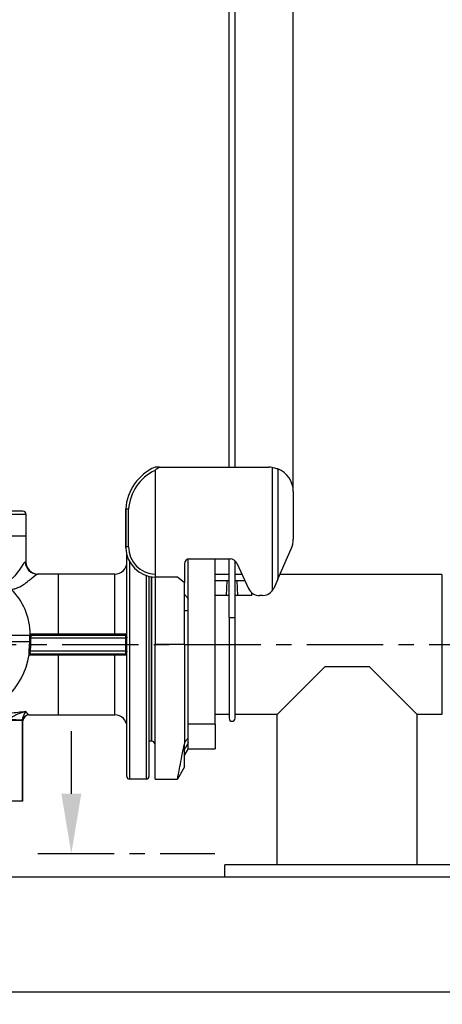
# Model space of a CAD drawing. Header units: millimetres. Extents: x 0 to 5940, y 0 to 4200.
# Tile 38 of 58: x 2444 to 2790, y 1472 to 2276. Entities that reach past the tile are written whole.
import ezdxf

# ---------------------------------------------------------------- set-up
doc = ezdxf.new("R2010")
doc.units = ezdxf.units.MM
doc.header["$LTSCALE"] = 50
doc.linetypes.add('MITTE', pattern=[2, 1.25, -0.25, 0.25, -0.25])
doc.layers.get('DEFPOINTS').update_dxf_attribs({"linetype": 'CONTINUOUS'})
for name, color, linetype in [('02-LINIE-035', 2, 'CONTINUOUS'), ('03-LINIE-050', 3, 'CONTINUOUS'), ('05-ACHSE', 1, 'MITTE'), ('06-MASSE1', 1, 'CONTINUOUS')]:
    doc.layers.add(name, color=color, linetype=linetype)
doc.styles.add('ACA_NORM', font='ROMANS.SHX')
doc.dimstyles.new('1-10', dxfattribs={"dimscale": 10, "dimtxt": 2.5, "dimasz": 3.5, "dimexe": 1, "dimexo": 0, "dimgap": 1, "dimtad": 1, "dimdec": 0, "dimzin": 0, "dimtxsty": 'ACA_NORM', "dimcen": 0, "dimadec": 0, "dimazin": 0, "dimtfac": 2.4, "dimtdec": 0, "dimtmove": 0, "dimatfit": 3, "dimfxl": 1, "dimtolj": 1, "dimtzin": 0, "dimarcsym": 0})

# ---------------------------------------------------------------- blocks, each defined once
blk = doc.blocks.new('*D13')
at = {"layer": '06-MASSE1', "color": 0, "lineweight": -2}
for p, q in [((2076.83, 1894.52), (2076.83, 2677.16)), ((2667.84, 1890.69), (2667.84, 2677.16)), ((2632.84, 2667.16), (2111.83, 2667.16))]:
    blk.add_line(p, q, dxfattribs=at)
at = {"layer": '06-MASSE1', "color": 0}
for points in [[(2111.83, 2673), (2111.83, 2661.33), (2076.83, 2667.16)], [(2632.84, 2673), (2632.84, 2661.33), (2667.84, 2667.16)]]:
    blk.add_solid(points, dxfattribs=at)
at = {"layer": 'DEFPOINTS', "color": 0}
for p in [(2076.83, 2667.16), (2076.83, 1894.52), (2667.84, 1890.69)]:
    blk.add_point(p, dxfattribs=at)
at = {"layer": '06-MASSE1', "color": 0, "insert": (2372.34, 2689.66), "char_height": 25, "attachment_point": 5, "style": 'ACA_NORM'}
blk.add_mtext('\\A1;590', dxfattribs=at)
blk = doc.blocks.new('*D16')
at = {"layer": '06-MASSE1', "color": 0, "lineweight": -2}
for p, q in [((2076.83, 1894.52), (2076.83, 1471.6)), ((3850.34, 1699.19), (3850.34, 1471.6)), ((3815.34, 1481.6), (2111.83, 1481.6))]:
    blk.add_line(p, q, dxfattribs=at)
at = {"layer": '06-MASSE1', "color": 0}
for points in [[(2111.83, 1487.43), (2111.83, 1475.77), (2076.83, 1481.6)], [(3815.34, 1487.43), (3815.34, 1475.77), (3850.34, 1481.6)]]:
    blk.add_solid(points, dxfattribs=at)
at = {"layer": 'DEFPOINTS', "color": 0}
for p in [(2076.83, 1894.52), (3850.34, 1699.19), (2076.83, 1481.6)]:
    blk.add_point(p, dxfattribs=at)
at = {"layer": '06-MASSE1', "color": 0, "insert": (2963.59, 1504.1), "char_height": 25, "attachment_point": 5, "style": 'ACA_NORM'}
blk.add_mtext('\\A1;1775', dxfattribs=at)

msp = doc.modelspace()

# ---------------------------------------------------------------- linework, layer by layer
at = {"layer": '02-LINIE-035'}
for p, q in [((2615.34, 1910.69), (2615.34, 2460.79)), ((2620.34, 1910.69), (2620.34, 2459.77)), ((2558.36, 1910.69), (2554.84, 1910.69)), ((2554.84, 1908.01), (2554.84, 1823.21)), ((2558.36, 1910.69), (2647.84, 1910.69)), ((2650.5, 1910.51), (2650.5, 1809.5)), ((2655.15, 1909.31), (2655.15, 1819.19)), ((2667.84, 1890.69), (2667.84, 1851.94)), ((2530.84, 1876.38), (2530.84, 1845.69)), ((2530.86, 1844.72), (2530.86, 1876.68)), ((2533.21, 1845.69), (2533.21, 1876.31)), ((2446.83, 1874.69), (2432.37, 1874.69)), ((2434.63, 1872.19), (2449.33, 1872.19)), ((2449.33, 1872.19), (2449.33, 1854.69)), ((2433.02, 1854.69), (2449.33, 1854.69)), ((2433.02, 1854.69), (2449.33, 1854.69)), ((2449.33, 1854.69), (2449.33, 1833.19)), ((2533.21, 1845.69), (2530.86, 1845.69)), ((2655.15, 1819.19), (2666.11, 1843.81)), ((2531.84, 1657.69), (2531.84, 1838.69)), ((2581.84, 1700.49), (2581.84, 1835.56)), ((2582.84, 1835.69), (2616.13, 1835.69)), ((2603.84, 1700.49), (2603.84, 1835.69)), ((2615.34, 1787.93), (2615.34, 1835.69)), ((2448.87, 1833.19), (2449.33, 1833.19)), ((2533.84, 1833.82), (2533.84, 1655.69)), ((2578.84, 1831.69), (2578.84, 1816.14)), ((2620.34, 1787.93), (2620.34, 1833.96)), ((2621.56, 1832.23), (2631.25, 1811.47)), ((2475.55, 1823.19), (2458.84, 1823.19)), ((2475.55, 1823.19), (2475.55, 1774.17)), ((2521.84, 1823.19), (2475.55, 1823.19)), ((2521.84, 1774.17), (2521.84, 1823.19)), ((2547.84, 1655.69), (2547.84, 1822.01)), ((2549.84, 1821.42), (2549.84, 1657.69)), ((2551.84, 1821.01), (2551.84, 1686.69)), ((2551.84, 1686.69), (2551.84, 1821.01)), ((2554.84, 1823.21), (2554.84, 1820.71)), ((2554.84, 1820.71), (2554.84, 1765.69)), ((2573.25, 1820.69), (2555.84, 1820.69)), ((2578.84, 1816.14), (2573.25, 1820.69)), ((2615.34, 1822.84), (2603.84, 1822.84)), ((2625.94, 1822.84), (2620.34, 1822.84)), ((2655.15, 1819.19), (2651.78, 1811.62)), ((2789.34, 1822.84), (2656.78, 1822.84)), ((2789.34, 1822.84), (2789.34, 1708.54)), ((2578.84, 1765.69), (2578.84, 1816.14)), ((2613.84, 1817.69), (2603.84, 1817.69)), ((2613.21, 1805.69), (2613.84, 1817.69)), ((2615.34, 1817.69), (2613.84, 1817.69)), ((2621.84, 1817.69), (2620.34, 1817.69)), ((2628.34, 1817.69), (2621.84, 1817.69)), ((2622.47, 1805.69), (2621.84, 1817.69)), ((2613.21, 1805.69), (2603.84, 1805.69)), ((2615.34, 1805.69), (2613.21, 1805.69)), ((2622.47, 1805.69), (2620.34, 1805.69)), ((2633.84, 1805.69), (2622.47, 1805.69)), ((2633.84, 1805.69), (2633.84, 1808.06)), ((2642.65, 1805.69), (2640.31, 1805.69)), ((2615.34, 1787.93), (2620.34, 1787.93)), ((2615.34, 1787.93), (2615.34, 1705.43)), ((2620.34, 1705.43), (2620.34, 1787.93)), ((2452.44, 1773.19), (2108.34, 1773.19)), ((2453.37, 1771.19), (2452.11, 1771.19)), ((2452.11, 1771.19), (2452.11, 1768.19)), ((2453.37, 1768.19), (2453.37, 1771.19)), ((2453.37, 1771.19), (2530.55, 1771.19)), ((2475.55, 1774.17), (2453.42, 1774.17)), ((2530.84, 1773.19), (2454.3, 1773.19)), ((2475.55, 1773.19), (2475.55, 1774.17)), ((2521.84, 1774.17), (2475.55, 1774.17)), ((2521.84, 1773.19), (2521.84, 1774.17)), ((2530.55, 1771.19), (2531.84, 1771.19)), ((2530.55, 1771.19), (2530.55, 1760.19)), ((2108.34, 1768.19), (2452.11, 1768.19)), ((2453.37, 1768.19), (2452.11, 1768.19)), ((2578.84, 1765.69), (2554.84, 1765.69)), ((2554.84, 1655.69), (2554.84, 1765.69)), ((2578.84, 1765.69), (2578.84, 1684.44)), ((2452.5, 1757.37), (2475.55, 1757.37)), ((2530.55, 1760.19), (2452.88, 1760.19)), ((2453.37, 1758.19), (2530.84, 1758.19)), ((2475.55, 1757.37), (2475.55, 1758.19)), ((2475.55, 1757.37), (2475.55, 1708.19)), ((2475.55, 1757.37), (2521.84, 1757.37)), ((2521.84, 1757.37), (2521.84, 1758.19)), ((2521.84, 1708.19), (2521.84, 1757.37)), ((2531.84, 1760.19), (2530.55, 1760.19)), ((2693.87, 1747.72), (2654.69, 1708.54)), ((2693.87, 1747.72), (2729.82, 1747.72)), ((2768.99, 1708.54), (2729.82, 1747.72)), ((2451.78, 1708.19), (2475.55, 1708.19)), ((2475.55, 1708.19), (2516.06, 1708.19)), ((2516.06, 1708.19), (2516.25, 1708.19)), ((2516.25, 1708.19), (2521.84, 1708.19)), ((2615.34, 1708.54), (2603.84, 1708.54)), ((2654.69, 1708.54), (2620.34, 1708.54)), ((2654.69, 1585.69), (2654.69, 1708.54)), ((2789.34, 1708.54), (2768.99, 1708.54)), ((2768.99, 1585.69), (2768.99, 1708.54)), ((2446.45, 1703.52), (2436.48, 1703.52)), ((2446.45, 1703.84), (2436.5, 1704.46)), ((2446.45, 1637.69), (2446.45, 1703.52)), ((2446.83, 1703.19), (2446.78, 1703.19)), ((2446.83, 1637.69), (2446.83, 1703.19)), ((2581.84, 1680.49), (2581.84, 1700.49)), ((2603.84, 1700.49), (2581.84, 1700.49)), ((2603.84, 1700.49), (2603.84, 1680.49)), ((2486.39, 1694.76), (2486.39, 1643.76)), ((2551.84, 1686.69), (2549.84, 1686.69)), ((2578.84, 1665.69), (2578.84, 1684.44)), ((2581.84, 1680.69), (2578.84, 1675.5)), ((2581.84, 1680.49), (2603.84, 1680.49)), ((2578.84, 1665.69), (2573.07, 1655.69)), ((2547.84, 1655.69), (2533.84, 1655.69)), ((2554.84, 1655.69), (2573.07, 1655.69)), ((2446.45, 1637.69), (2436.48, 1637.69)), ((2446.83, 1637.69), (2446.45, 1637.69)), ((2611.84, 1575.69), (2611.84, 1585.69)), ((2811.84, 1585.69), (2611.84, 1585.69))]:
    msp.add_line(p, q, dxfattribs=at)
at = {"layer": '02-LINIE-035', "linetype": 'MITTE'}
msp.add_line((2458.98, 1594.76), (2603.79, 1594.76), dxfattribs=at)
at = {"layer": '02-LINIE-035'}
for centre, radius, start, end in [((2570.77, 1874), 40, 113.46719, 176.16086), ((2570.64, 1874), 37.5, 114.91562, 176.47254), ((2647.84, 1890.69), 20, 82.35611, 90), ((2647.84, 1890.69), 20, 0, 68.55759), ((2446.83, 1872.19), 2.5, 0, 90), ((2647.84, 1851.94), 20, 336, 0), ((2555.84, 1845.69), 25, 182.21712, 267.70756), ((2555.71, 1845.69), 22.5, 180, 267.78615), ((2582.84, 1831.69), 4, 90, 180), ((2616.13, 1829.69), 6, 25, 90), ((2459.33, 1833.19), 10, 180, 270), ((2521.84, 1833.19), 10, 270, 0), ((2555.84, 1845.69), 25, 267.70756, 270), ((2640.31, 1815.69), 10, 205, 270), ((2642.65, 1815.69), 10, 270, 321.75763), ((2530.84, 1774.19), 1, 270, 0), ((2530.84, 1757.19), 1, 0, 90), ((2451.83, 1703.19), 5, 90, 180), ((2521.84, 1698.19), 10, 0, 90), ((2617.84, 1705.43), 2.5, 180, 0), ((2551.84, 1683.69), 3, 0, 90), ((2533.84, 1657.69), 2, 180, 270), ((2547.84, 1657.69), 2, 270, 0)]:
    msp.add_arc(centre, radius, start, end, dxfattribs=at)
for centre, major_axis, ratio, start_param, end_param in [((2458.84, 1833.19), (0, -10), 0.996975, 4.712389, 6.283185), ((2407.34, 1773.19), (0, -50), 0.909469, 1.5843, 2.42805), ((2453.72, 1773.88), (0.77, -0.638), 0.81788, 3.949043, 5.476746), ((2454.3, 1774.19), (0, -1), 0.884919, 4.731998, 6.283185), ((2531.25, 1771.19), (0, 2), 0.351239, 0.394463, 1.570796), ((2530.84, 1771.19), (0, -2), 0.17562, 2.747129, 3.141593), ((2530.84, 1773.96), (1, 0), 0.931731, 4.847788, 6.283185), ((2398.24, 1768.19), (0, -60), 0.909469, 0, 1.394136), ((2452.52, 1760.19), (0.992, -0.123), 0.046207, 1.214763, 2.706893), ((2452.86, 1757.47), (0.808, 0.589), 0.853148, 0.858227, 2.239545), ((2453.37, 1757.19), (0, 1), 0.887236, 0, 1.389477), ((2531.25, 1760.19), (0, 2), 0.351239, 1.570796, 2.747129), ((2530.84, 1760.19), (0, -2), 0.17562, 6.283185, 6.677649), ((2530.84, 1757.42), (1, 0), 0.931731, 0, 1.435397), ((2451.78, 1703.19), (0, 5), 0.999644, 0, 1.570796)]:
    msp.add_ellipse(centre, major_axis=major_axis, ratio=ratio, start_param=start_param, end_param=end_param, dxfattribs=at)
for points, knots in [([(2554.84, 1908.01), (2554.84, 1908.05), (2554.85, 1908.09), (2554.89, 1908.19), (2554.93, 1908.27), (2555.1, 1908.51), (2555.29, 1908.7), (2556.04, 1909.36), (2557.02, 1910.02), (2558.36, 1910.69)], [0, 0, 0, 0, 0.011385, 0.011385, 0.0342178, 0.0342178, 0.1007831, 0.1007831, 0.3328413, 0.3328413, 0.3328413, 0.3328413]), ([(2650.5, 1910.51), (2651.71, 1910.35), (2652.94, 1910.07), (2654.44, 1909.57), (2654.81, 1909.44), (2655.15, 1909.31)], [4.646909, 4.646909, 4.646909, 4.646909, 5.0088385, 5.0088385, 5.1289722, 5.1289722, 5.1289722, 5.1289722]), ([(2530.84, 1876.38), (2530.85, 1876.45), (2530.85, 1876.53), (2530.86, 1876.61), (2530.86, 1876.62), (2530.86, 1876.64), (2530.86, 1876.65), (2530.86, 1876.66), (2530.86, 1876.67), (2530.86, 1876.67), (2530.86, 1876.68), (2530.86, 1876.68), (2530.86, 1876.68), (2530.86, 1876.68), (2530.86, 1876.68), (2530.86, 1876.68), (2530.86, 1876.68), (2530.86, 1876.68)], [-0.02799576, -0.02799576, -0.02799576, -0.02799576, -0.00804482, -0.00804482, -0.00444672, -0.00444672, -0.00264767, -0.00264767, -0.00084862, -0.00084862, -0.00018355, -0.00018355, -0.00009177, -0.00009177, -0.00004589, -0.00004589, 0, 0, 0, 0]), ([(2533.21, 1876.31), (2533.21, 1876.31), (2533.21, 1876.31), (2532.9, 1876.32), (2532.6, 1876.33), (2532.03, 1876.34), (2531.78, 1876.35), (2531.33, 1876.37), (2531.15, 1876.37), (2530.95, 1876.38), (2530.89, 1876.38), (2530.86, 1876.38)], [-0.3808283, -0.3808283, -0.3808283, -0.3808283, -0.380038, -0.380038, -0.2876487, -0.2876487, -0.1952697, -0.1952697, -0.0976214, -0.0976214, -0.0306816, -0.0306816, -0.0306816, -0.0306816]), ([(2530.86, 1844.72), (2530.86, 1844.72), (2530.86, 1844.72), (2530.86, 1844.72), (2530.86, 1844.72), (2530.86, 1844.72), (2530.86, 1844.72), (2530.86, 1844.73), (2530.86, 1844.73), (2530.86, 1844.73), (2530.86, 1844.73), (2530.86, 1844.74), (2530.86, 1844.74), (2530.86, 1844.75), (2530.86, 1844.76), (2530.86, 1844.78), (2530.86, 1844.8), (2530.86, 1844.84), (2530.86, 1844.86), (2530.85, 1844.91), (2530.85, 1844.95), (2530.85, 1845.07), (2530.85, 1845.15), (2530.85, 1845.31), (2530.84, 1845.39), (2530.84, 1845.54), (2530.84, 1845.62), (2530.84, 1845.69)], [0.09088546, 0.09088546, 0.09088546, 0.09088546, 0.09090928, 0.09090928, 0.09093311, 0.09093311, 0.09098075, 0.09098075, 0.09130043, 0.09130043, 0.0921895, 0.0921895, 0.09307857, 0.09307857, 0.09485671, 0.09485671, 0.10029383, 0.10029383, 0.10573094, 0.10573094, 0.11660518, 0.11660518, 0.13835364, 0.13835364, 0.1601021, 0.1601021, 0.18185056, 0.18185056, 0.18185056, 0.18185056]), ([(2448.87, 1833.19), (2448.33, 1833.19), (2447.29, 1831.88), (2444.59, 1827.88), (2443.02, 1825.33), (2439.93, 1821.49), (2438.61, 1820.1), (2436.15, 1818.77), (2435.13, 1818.5), (2434.06, 1818.55)], [-6.26999, -6.26999, -6.26999, -6.26999, -4.044144, -4.044144, -2.037747, -2.037747, -0.783749, -0.783749, 0, 0, 0, 0]), ([(2437.1, 1810.99), (2438.43, 1810.95), (2439.82, 1811.17), (2443.33, 1812.28), (2445.39, 1813.44), (2450.16, 1816.64), (2452.56, 1818.77), (2456.54, 1822.1), (2458, 1823.19), (2458.84, 1823.19)], [0, 0, 0, 0, 0.783749, 0.783749, 2.037747, 2.037747, 4.044144, 4.044144, 6.26999, 6.26999, 6.26999, 6.26999]), ([(2650.5, 1809.5), (2650.94, 1810.05), (2651.31, 1810.65), (2651.68, 1811.4), (2651.73, 1811.51), (2651.78, 1811.62)], [1.80402, 1.80402, 1.80402, 1.80402, 2.0073751, 2.0073751, 2.0435252, 2.0435252, 2.0435252, 2.0435252]), ([(2578.84, 1806.5), (2578.93, 1806.44), (2579.02, 1806.37), (2579.11, 1806.3), (2579.59, 1805.92), (2580.11, 1805.38), (2581.06, 1804.04), (2581.49, 1803.27), (2581.84, 1802.46)], [-0.0527902, -0.0527902, -0.0527902, -0.0527902, 0, 0, 0, 0.289003, 0.289003, 0.5647459, 0.5647459, 0.5647459, 0.5647459]), ([(2581.84, 1793.88), (2581.49, 1793.51), (2581.06, 1793.29), (2580.11, 1793.17), (2579.59, 1793.3), (2579.02, 1793.6), (2578.93, 1793.66), (2578.84, 1793.72)], [1.5725108, 1.5725108, 1.5725108, 1.5725108, 1.8482537, 1.8482537, 2.1372567, 2.1372567, 2.1900469, 2.1900469, 2.1900469, 2.1900469]), ([(2452.44, 1773.19), (2452.32, 1772.87), (2452.22, 1772.49), (2452.17, 1772.08), (2452.13, 1771.79), (2452.11, 1771.49), (2452.11, 1771.19)], [-2.0930844, -2.0930844, -2.0930844, -2.0930844, -1.9648724, -1.9648724, -1.9648724, -1.8755023, -1.8755023, -1.8755023, -1.8755023]), ([(2452.81, 1773.87), (2452.74, 1773.79), (2452.68, 1773.69), (2452.55, 1773.47), (2452.49, 1773.34), (2452.44, 1773.19)], [0.7159878, 0.7159878, 0.7159878, 0.7159878, 0.7709997, 0.7709997, 0.8301665, 0.8301665, 0.8301665, 0.8301665]), ([(2452.44, 1773.19), (2452.44, 1773.17), (2452.45, 1773.16), (2452.47, 1773.12), (2452.48, 1773.11), (2452.5, 1773.07), (2452.52, 1773.06), (2452.54, 1773.02), (2452.56, 1773.01), (2452.58, 1772.98), (2452.6, 1772.96), (2452.63, 1772.93), (2452.65, 1772.91), (2452.68, 1772.88), (2452.7, 1772.87), (2452.74, 1772.84), (2452.76, 1772.83), (2452.79, 1772.8), (2452.81, 1772.78), (2452.86, 1772.76), (2452.88, 1772.75), (2452.92, 1772.72), (2452.94, 1772.71), (2452.99, 1772.69), (2453.01, 1772.68), (2453.05, 1772.65), (2453.08, 1772.64), (2453.12, 1772.63), (2453.15, 1772.62), (2453.2, 1772.6), (2453.22, 1772.59), (2453.27, 1772.58), (2453.29, 1772.57), (2453.34, 1772.56), (2453.37, 1772.56), (2453.41, 1772.55), (2453.44, 1772.54), (2453.49, 1772.53), (2453.51, 1772.53), (2453.56, 1772.53), (2453.58, 1772.53), (2453.6, 1772.52)], [0, 0, 0, 0, 0.0075759, 0.0075759, 0.0151517, 0.0151517, 0.0227276, 0.0227276, 0.0303035, 0.0303035, 0.0378794, 0.0378794, 0.0454552, 0.0454552, 0.0530311, 0.0530311, 0.060607, 0.060607, 0.0681829, 0.0681829, 0.0757587, 0.0757587, 0.0833346, 0.0833346, 0.0909105, 0.0909105, 0.0984863, 0.0984863, 0.1060622, 0.1060622, 0.1136381, 0.1136381, 0.121214, 0.121214, 0.1287898, 0.1287898, 0.1363657, 0.1363657, 0.1439416, 0.1439416, 0.1515175, 0.1515175, 0.1515175, 0.1515175]), ([(2453.42, 1774.17), (2453.3, 1774.17), (2453.19, 1774.14), (2452.98, 1774.04), (2452.89, 1773.96), (2452.81, 1773.87)], [1.8878025, 1.8878025, 1.8878025, 1.8878025, 1.9599595, 1.9599595, 2.025451, 2.025451, 2.025451, 2.025451]), ([(2453.37, 1771.19), (2453.37, 1771.39), (2453.38, 1771.59), (2453.45, 1772.06), (2453.52, 1772.31), (2453.6, 1772.52)], [1.8755023, 1.8755023, 1.8755023, 1.8755023, 1.9648724, 1.9648724, 2.0930844, 2.0930844, 2.0930844, 2.0930844]), ([(2453.6, 1772.52), (2453.64, 1772.62), (2453.69, 1772.71), (2453.74, 1772.79), (2453.78, 1772.87), (2453.83, 1772.93), (2453.87, 1772.98)], [-0.8301665, -0.8301665, -0.8301665, -0.8301665, -0.7709997, -0.7709997, -0.7709997, -0.7159878, -0.7159878, -0.7159878, -0.7159878]), ([(2453.87, 1772.98), (2453.93, 1773.05), (2453.99, 1773.1), (2454.06, 1773.13), (2454.14, 1773.17), (2454.22, 1773.19), (2454.3, 1773.19)], [-2.025451, -2.025451, -2.025451, -2.025451, -1.9599595, -1.9599595, -1.9599595, -1.8878025, -1.8878025, -1.8878025, -1.8878025]), ([(2531.84, 1774.19), (2531.84, 1774.19), (2531.32, 1774.19), (2529.45, 1774.18), (2528.2, 1774.18), (2525.82, 1774.17), (2524.83, 1774.17), (2523.15, 1774.17), (2522.49, 1774.17), (2521.84, 1774.17)], [0, 0, 0, 0, 0.49934, 0.49934, 0.949448, 0.949448, 1.230766, 1.230766, 1.40659, 1.40659, 1.40659, 1.40659]), ([(2530.98, 1773.04), (2531.01, 1772.98), (2531.05, 1772.91), (2531.14, 1772.75), (2531.18, 1772.67), (2531.27, 1772.52), (2531.3, 1772.46), (2531.36, 1772.36), (2531.39, 1772.32), (2531.46, 1772.2), (2531.51, 1772.11), (2531.64, 1771.88), (2531.72, 1771.73), (2531.82, 1771.45), (2531.84, 1771.32), (2531.84, 1771.19)], [0, 0, 0, 0, 0.0694278, 0.0694278, 0.1320106, 0.1320106, 0.1711249, 0.1711249, 0.1955713, 0.1955713, 0.2444641, 0.2444641, 0.3226926, 0.3226926, 0.3911425, 0.3911425, 0.3911425, 0.3911425]), ([(2452.11, 1768.19), (2452.11, 1767.72), (2452.11, 1767.26), (2452.09, 1766.37), (2452.08, 1765.95), (2452.05, 1765.27), (2452.03, 1765), (2452.01, 1764.58), (2452, 1764.41), (2451.97, 1763.92), (2451.95, 1763.59), (2451.88, 1762.74), (2451.84, 1762.22), (2451.73, 1761.24), (2451.68, 1760.78), (2451.63, 1760.32)], [0, 0, 0, 0, 0.1423096, 0.1423096, 0.2705886, 0.2705886, 0.350763, 0.350763, 0.400872, 0.400872, 0.50109, 0.50109, 0.6614388, 0.6614388, 0.801744, 0.801744, 0.801744, 0.801744]), ([(2452.88, 1760.19), (2452.93, 1760.66), (2452.99, 1761.12), (2453.09, 1762.12), (2453.14, 1762.65), (2453.2, 1763.52), (2453.23, 1763.85), (2453.26, 1764.35), (2453.27, 1764.52), (2453.29, 1764.95), (2453.3, 1765.22), (2453.33, 1765.91), (2453.35, 1766.34), (2453.36, 1767.24), (2453.37, 1767.72), (2453.37, 1768.19)], [-0.801744, -0.801744, -0.801744, -0.801744, -0.6614388, -0.6614388, -0.50109, -0.50109, -0.400872, -0.400872, -0.350763, -0.350763, -0.2705886, -0.2705886, -0.1423096, -0.1423096, 0, 0, 0, 0]), ([(2451.63, 1760.32), (2451.61, 1760.18), (2451.6, 1760.05), (2451.57, 1759.69), (2451.57, 1759.47), (2451.58, 1758.93), (2451.61, 1758.62), (2451.74, 1758.06), (2451.84, 1757.81), (2451.96, 1757.65)], [0, 0, 0, 0, 0.0425109, 0.0425109, 0.1105284, 0.1105284, 0.2193563, 0.2193563, 0.3400874, 0.3400874, 0.3400874, 0.3400874]), ([(2451.96, 1757.65), (2451.98, 1757.62), (2452, 1757.6), (2452.05, 1757.55), (2452.08, 1757.52), (2452.17, 1757.46), (2452.22, 1757.43), (2452.35, 1757.38), (2452.42, 1757.37), (2452.5, 1757.37)], [0, 0, 0, 0, 0.0163293, 0.0163293, 0.0424561, 0.0424561, 0.084259, 0.084259, 0.1306341, 0.1306341, 0.1306341, 0.1306341]), ([(2453.01, 1758.38), (2452.93, 1758.49), (2452.87, 1758.66), (2452.8, 1759.04), (2452.79, 1759.25), (2452.8, 1759.61), (2452.81, 1759.76), (2452.84, 1760), (2452.86, 1760.1), (2452.88, 1760.19)], [-0.3400874, -0.3400874, -0.3400874, -0.3400874, -0.2193563, -0.2193563, -0.1105284, -0.1105284, -0.0425109, -0.0425109, 0, 0, 0, 0]), ([(2453.37, 1758.19), (2453.31, 1758.19), (2453.26, 1758.2), (2453.18, 1758.23), (2453.14, 1758.25), (2453.08, 1758.29), (2453.06, 1758.31), (2453.03, 1758.35), (2453.02, 1758.36), (2453.01, 1758.38)], [-0.1306341, -0.1306341, -0.1306341, -0.1306341, -0.084259, -0.084259, -0.0424561, -0.0424561, -0.0163293, -0.0163293, 0, 0, 0, 0]), ([(2521.84, 1757.37), (2522.5, 1757.37), (2523.16, 1757.37), (2524.85, 1757.36), (2525.84, 1757.36), (2528.23, 1757.33), (2529.47, 1757.31), (2531.33, 1757.25), (2531.84, 1757.22), (2531.84, 1757.19)], [0, 0, 0, 0, 0.17709, 0.17709, 0.460433, 0.460433, 0.913783, 0.913783, 1.416718, 1.416718, 1.416718, 1.416718]), ([(2531.84, 1760.19), (2531.84, 1760.06), (2531.81, 1759.92), (2531.72, 1759.67), (2531.67, 1759.56), (2531.56, 1759.37), (2531.52, 1759.3), (2531.46, 1759.19), (2531.43, 1759.15), (2531.36, 1759.02), (2531.32, 1758.95), (2531.2, 1758.75), (2531.14, 1758.64), (2531.05, 1758.47), (2531.01, 1758.4), (2530.98, 1758.35)], [-0.0007746, -0.0007746, -0.0007746, -0.0007746, 0.0686532, 0.0686532, 0.131236, 0.131236, 0.1703502, 0.1703502, 0.1947967, 0.1947967, 0.2436895, 0.2436895, 0.321918, 0.321918, 0.3903679, 0.3903679, 0.3903679, 0.3903679]), ([(2449.23, 1710.82), (2444.96, 1710.35), (2440.72, 1709.85), (2432.28, 1708.98), (2428.07, 1708.62), (2421.29, 1708.27), (2418.68, 1708.19), (2416.09, 1708.19)], [3.080516, 3.080516, 3.080516, 3.080516, 4.362929, 4.362929, 5.655649, 5.655649, 6.463598, 6.463598, 6.463598, 6.463598]), ([(2449.23, 1710.82), (2448.3, 1710.62), (2447.36, 1710.38), (2445.36, 1709.8), (2444.31, 1709.46), (2442.66, 1708.83), (2442.04, 1708.57), (2441.14, 1708.16), (2440.85, 1708.02), (2440.12, 1707.65), (2439.69, 1707.42), (2438.63, 1706.78), (2438.05, 1706.36), (2437.07, 1705.45), (2436.69, 1704.95), (2436.5, 1704.46)], [-2.385926, -2.385926, -2.385926, -2.385926, -1.968389, -1.968389, -1.491204, -1.491204, -1.192963, -1.192963, -1.043843, -1.043843, -0.80525, -0.80525, -0.423502, -0.423502, 0, 0, 0, 0]), ([(2446.45, 1703.84), (2446.48, 1704.32), (2446.55, 1704.81), (2446.77, 1705.71), (2446.9, 1706.13), (2447.14, 1706.79), (2447.23, 1707.03), (2447.4, 1707.42), (2447.47, 1707.57), (2447.67, 1708.01), (2447.8, 1708.3), (2448.17, 1709.02), (2448.4, 1709.44), (2448.83, 1710.19), (2449.03, 1710.52), (2449.23, 1710.82)], [0, 0, 0, 0, 0.423502, 0.423502, 0.80525, 0.80525, 1.043843, 1.043843, 1.192963, 1.192963, 1.491204, 1.491204, 1.968389, 1.968389, 2.385926, 2.385926, 2.385926, 2.385926]), ([(2451.78, 1708.19), (2451.54, 1708.19), (2451.03, 1708.69), (2449.96, 1709.94), (2449.62, 1710.35), (2449.23, 1710.82)], [0, 0, 0, 0, 1.513495, 1.513495, 2.114311, 2.114311, 2.114311, 2.114311]), ([(2446.45, 1703.52), (2446.45, 1703.56), (2446.45, 1703.6), (2446.45, 1703.67), (2446.45, 1703.7), (2446.45, 1703.76), (2446.45, 1703.78), (2446.45, 1703.81), (2446.45, 1703.83), (2446.45, 1703.84)], [-0.09421556, -0.09421556, -0.09421556, -0.09421556, -0.06076904, -0.06076904, -0.03062006, -0.03062006, -0.01177695, -0.01177695, 0, 0, 0, 0]), ([(2573.07, 1655.69), (2573.07, 1655.69), (2573.15, 1656.12), (2573.51, 1657.93), (2573.78, 1659.32), (2574.51, 1663.02), (2574.96, 1665.33), (2576.03, 1670.69), (2576.65, 1673.73), (2577.77, 1679.25), (2578.28, 1681.74), (2578.84, 1684.44)], [13.091677, 13.091677, 13.091677, 13.091677, 14.751934, 14.751934, 16.41219, 16.41219, 18.072447, 18.072447, 19.732704, 19.732704, 20.891077, 20.891077, 20.891077, 20.891077]), ([(2578.84, 1685.25), (2578.93, 1685.4), (2579.02, 1685.54), (2579.11, 1685.67), (2579.59, 1686.42), (2580.11, 1687.15), (2581.06, 1688.32), (2581.49, 1688.77), (2581.84, 1689.06)], [-0.0527902, -0.0527902, -0.0527902, -0.0527902, 0, 0, 0, 0.289003, 0.289003, 0.5647459, 0.5647459, 0.5647459, 0.5647459]), ([(2581.84, 1685.5), (2581.49, 1684.73), (2581.06, 1683.86), (2580.11, 1682.09), (2579.59, 1681.19), (2579.02, 1680.25), (2578.93, 1680.1), (2578.84, 1679.96)], [1.5725108, 1.5725108, 1.5725108, 1.5725108, 1.8482537, 1.8482537, 2.1372567, 2.1372567, 2.1900469, 2.1900469, 2.1900469, 2.1900469])]:
    msp.add_open_spline(points, degree=3, knots=knots, dxfattribs=at)
msp.add_open_spline([(2446.45, 1703.52), (2446.61, 1703.31), (2446.72, 1703.19), (2446.78, 1703.19)], degree=3, dxfattribs=at)
msp.add_solid([(2494.56, 1643.76), (2478.22, 1643.76), (2486.39, 1594.76)], dxfattribs=at)
at = {"layer": '03-LINIE-050'}
msp.add_line((1754.52, 1575.69), (4037.87, 1575.69), dxfattribs=at)
at = {"layer": '05-ACHSE'}
msp.add_line((2078.85, 1765.69), (3870.65, 1765.69), dxfattribs=at)

# ---------------------------------------------------------------- dimensions: what is measured, and where the dimension line sits
at = {"layer": '06-MASSE1'}
for base, p1, picture, middle in [((2076.83, 2667.16), (2667.84, 1890.69), '*D13', (2372.34, 2689.66)), ((2076.83, 1481.6), (3850.34, 1699.19), '*D16', (2963.59, 1504.1))]:
    dim = msp.add_linear_dim(base=base, p1=p1, p2=(2076.83, 1894.52), dimstyle='1-10', override={"dimrnd": 5}, dxfattribs=at)
    dim.commit()
    dim.dimension.update_dxf_attribs({"geometry": picture, "text_midpoint": middle})

doc.saveas('drawing.dxf')
